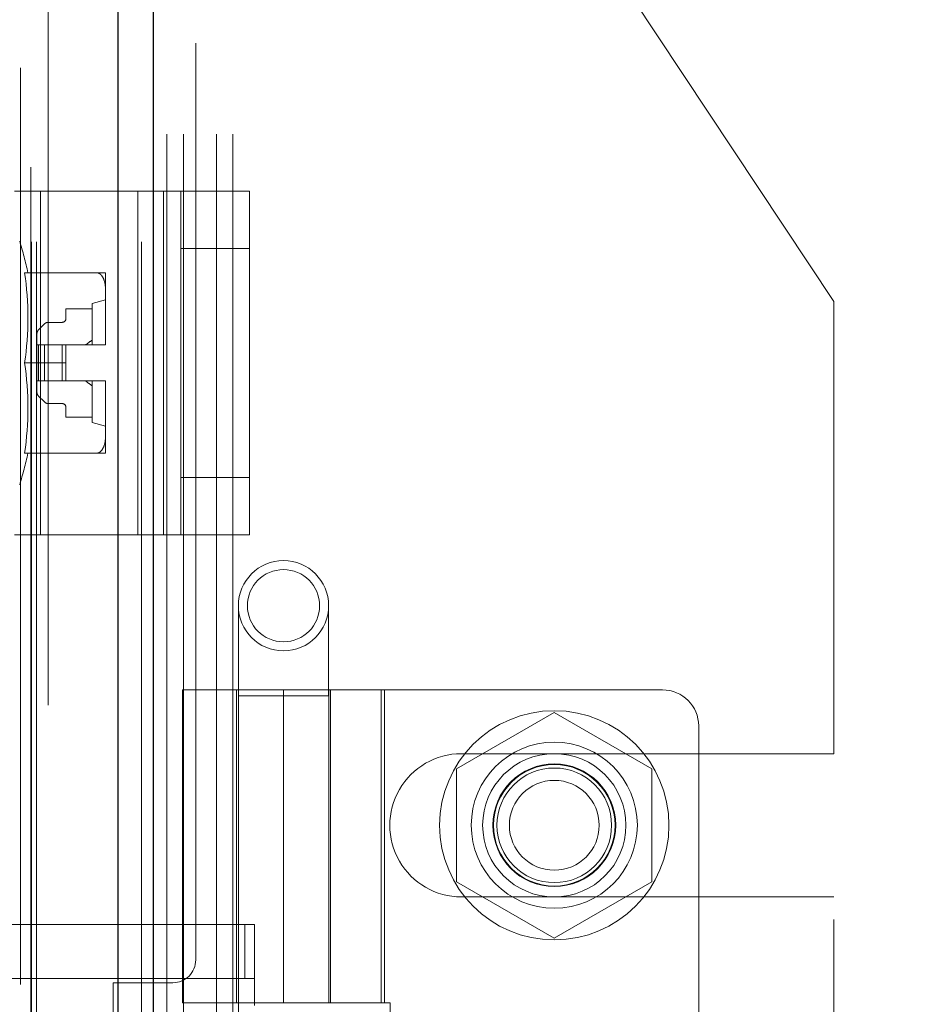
# Model space of a CAD drawing. Header units: inches. Extents: x 0.2 to 10.8, y 0.2 to 8.2.
# Tile 150 of 164: x 5.5291 to 5.6265, y 4.9021 to 5.0095. Entities that reach past the tile are written whole.
import ezdxf

# ---------------------------------------------------------------- set-up
doc = ezdxf.new("R2010")
doc.units = ezdxf.units.IN
doc.header["$MEASUREMENT"] = 0
doc.linetypes.add('HIDDEN', pattern=[0.07500000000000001, 0.05, -0.025])
doc.layers.add('DIMENSIONS', color=140, linetype='Continuous')
doc.styles.add('SLDTEXTSTYLE0', font='TXT', dxfattribs={"width": 0.7})
doc.dimstyles.new('SLDDIMSTYLE0', dxfattribs={"dimtxt": 0.0849609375, "dimasz": 0.13, "dimexe": 0, "dimexo": 0.0625, "dimgap": 0.021240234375, "dimtad": 0, "dimtih": 1, "dimtoh": 1, "dimlfac": 20, "dimrnd": 1e-09, "dimzin": 12, "dimdsep": 46, "dimtxsty": 'SLDTEXTSTYLE0', "dimsah": 1, "dimcen": 0.09, "dimadec": 0, "dimazin": 3, "dimtfac": 1, "dimtofl": 0, "dimtmove": 0, "dimatfit": 3, "dimfxl": 0, "dimfrac": 2, "dimtolj": 1, "dimtzin": 12, "dimarcsym": 0})
doc.dimstyles.new('SLDDIMSTYLE5', dxfattribs={"dimtxt": 0.0849609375, "dimasz": 0.13, "dimexe": 0, "dimexo": 0.0625, "dimgap": 0.021240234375, "dimtad": 0, "dimtih": 1, "dimtoh": 1, "dimdec": 4, "dimlfac": 20, "dimzin": 12, "dimdsep": 46, "dimtxsty": 'SLDTEXTSTYLE0', "dimsah": 1, "dimcen": 0.09, "dimadec": 0, "dimazin": 3, "dimtfac": 1, "dimtdec": 0, "dimtofl": 0, "dimtmove": 0, "dimatfit": 3, "dimfxl": 0, "dimfrac": 2, "dimtolj": 1, "dimtzin": 12, "dimarcsym": 0})

# ---------------------------------------------------------------- blocks, each defined once
blk = doc.blocks.new('_D_17')
at = {"layer": 'DIMENSIONS'}
blk.add_line((5.878189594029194, 5.426307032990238), (5.439038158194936, 5.426307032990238), dxfattribs=at)
for radius, start, end in [(0.5576267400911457, 154.8526864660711, 180), (0.5576267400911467, 205.0000000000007, 230.1473135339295)]:
    blk.add_arc((6.121664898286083, 5.426307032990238), radius, start, end, dxfattribs=at)
for points in [[(5.564038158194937, 5.426307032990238), (5.598762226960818, 5.553170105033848), (5.559024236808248, 5.55774089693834)], [(5.616283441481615, 5.190643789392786), (5.667285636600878, 5.069405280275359), (5.701368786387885, 5.090341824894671)]]:
    blk.add_solid(points, dxfattribs=at)
at = {"layer": 'DIMENSIONS', "insert": (5.475520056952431, 5.349957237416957), "char_height": 0.08333333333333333, "attachment_point": 1, "style": 'SLDTEXTSTYLE0'}
blk.add_mtext('25°', dxfattribs=at)
blk = doc.blocks.new('_D_18')
at = {"layer": 'DIMENSIONS'}
for p, q in [((5.495136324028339, 5.028145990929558), (5.109062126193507, 5.02814599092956)), ((5.234062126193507, 5.02814599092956), (5.234062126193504, 4.099762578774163)), ((5.072488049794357, 3.945711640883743), (5.043957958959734, 3.945711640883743)), ((5.043957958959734, 3.945711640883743), (5.043957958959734, 3.810680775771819)), ((5.395636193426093, 3.945711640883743), (5.424166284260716, 3.945711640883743)), ((5.424166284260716, 3.945711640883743), (5.424166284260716, 3.810680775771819)), ((5.043957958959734, 3.810680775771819), (5.072488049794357, 3.810680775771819)), ((5.424166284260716, 3.810680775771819), (5.395636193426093, 3.810680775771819)), ((5.234062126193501, 3.20394599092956), (5.234062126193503, 3.791660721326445)), ((5.495136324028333, 3.203945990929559), (5.1090621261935, 3.203945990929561))]:
    blk.add_line(p, q, dxfattribs=at)
for points in [[(5.234062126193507, 5.02814599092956), (5.214062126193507, 4.89814599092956), (5.254062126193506, 4.89814599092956)], [(5.234062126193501, 3.20394599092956), (5.254062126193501, 3.33394599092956), (5.214062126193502, 3.33394599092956)]]:
    blk.add_solid(points, dxfattribs=at)
at = {"layer": 'DIMENSIONS', "char_height": 0.08333333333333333, "attachment_point": 1, "style": 'SLDTEXTSTYLE0'}
for s, insert in [('36.48', (5.072488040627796, 4.072154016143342)), ('926.7', (5.072488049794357, 3.918103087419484))]:
    blk.add_mtext(s, dxfattribs=dict(at, insert=insert))

msp = doc.modelspace()

# ---------------------------------------------------------------- linework, layer by layer
at = {"color": 7, "linetype": 'Continuous', "lineweight": 25}
for p, q in [((5.54363190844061, 5.152793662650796), (5.54363190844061, 3.085295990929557)), ((5.539813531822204, 3.085295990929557), (5.539813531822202, 5.152085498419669))]:
    msp.add_line(p, q, dxfattribs=at)
at = {"color": 7, "linetype": 'HIDDEN', "lineweight": 18}
for p, q in [((5.54363190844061, 5.152793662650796), (5.54363190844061, 3.085295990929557)), ((5.54363190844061, 3.085295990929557), (5.54363190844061, 5.1527936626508)), ((5.54363190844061, 3.085295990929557), (5.54363190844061, 5.1527936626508)), ((5.539813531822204, 3.085295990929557), (5.539813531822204, 5.152085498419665)), ((5.542359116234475, 3.085295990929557), (5.542359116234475, 5.15208549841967)), ((5.542359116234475, 3.085295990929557), (5.542359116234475, 5.152085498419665)), ((5.530386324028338, 3.085295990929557), (5.530386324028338, 5.146545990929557)), ((5.530913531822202, 3.085295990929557), (5.530913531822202, 5.146701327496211)), ((5.530913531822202, 3.085295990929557), (5.530913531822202, 5.146701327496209)), ((5.529179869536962, 3.104274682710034), (5.529179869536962, 5.127802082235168)), ((5.532186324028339, 3.134745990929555), (5.532186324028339, 5.097295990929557)), ((5.532186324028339, 3.134745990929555), (5.532186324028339, 5.097295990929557)), ((5.532186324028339, 3.134745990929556), (5.532186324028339, 5.097295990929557)), ((5.532186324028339, 3.134745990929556), (5.532186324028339, 5.097295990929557)), ((5.548286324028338, 4.906970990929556), (5.548286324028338, 5.097295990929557)), ((5.545136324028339, 4.697045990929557), (5.545136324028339, 5.028145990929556)), ((5.545136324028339, 4.697045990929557), (5.545136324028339, 5.028145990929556)), ((5.546936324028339, 4.697045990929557), (5.546936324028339, 5.028145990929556)), ((5.550536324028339, 4.697045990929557), (5.550536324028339, 5.028145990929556)), ((5.552336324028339, 4.697045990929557), (5.552336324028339, 5.028145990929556)), ((5.552336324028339, 4.697045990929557), (5.552336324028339, 5.028145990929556)), ((5.617886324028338, 4.978802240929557), (5.585111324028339, 5.028145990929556)), ((5.528538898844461, 4.990835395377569), (5.541974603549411, 4.990835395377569)), ((5.531350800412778, 4.953335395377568), (5.531350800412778, 4.990835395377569)), ((5.541974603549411, 4.953335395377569), (5.541974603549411, 4.990835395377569)), ((5.541974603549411, 4.990835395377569), (5.546662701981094, 4.990835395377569)), ((5.544786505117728, 4.953335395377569), (5.544786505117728, 4.990835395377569)), ((5.546662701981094, 4.990835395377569), (5.554162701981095, 4.990835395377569)), ((5.546662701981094, 4.984585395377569), (5.546662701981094, 4.990835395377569)), ((5.554162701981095, 4.990835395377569), (5.554162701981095, 4.984585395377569)), ((5.546662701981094, 4.959585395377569), (5.546662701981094, 4.984585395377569)), ((5.546662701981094, 4.984585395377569), (5.554162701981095, 4.984585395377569)), ((5.554162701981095, 4.959585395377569), (5.554162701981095, 4.984585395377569)), ((5.529625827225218, 4.98192693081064), (5.537507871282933, 4.98192693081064)), ((5.538454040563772, 4.979865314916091), (5.538454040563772, 4.98192693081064)), ((5.538454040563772, 4.97414602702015), (5.538454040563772, 4.979865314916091)), ((5.538454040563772, 4.978974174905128), (5.536977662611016, 4.978580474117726)), ((5.536977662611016, 4.974052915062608), (5.536977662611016, 4.978580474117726)), ((5.617886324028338, 4.929458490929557), (5.617886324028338, 4.978802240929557)), ((5.534123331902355, 4.977989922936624), (5.534123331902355, 4.97690724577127)), ((5.536977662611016, 4.977989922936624), (5.534123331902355, 4.977989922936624)), ((5.531785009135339, 4.97634057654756), (5.531146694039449, 4.975702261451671)), ((5.533729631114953, 4.976513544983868), (5.532202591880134, 4.976513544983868)), ((5.530973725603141, 4.975284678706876), (5.530973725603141, 4.974052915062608)), ((5.530973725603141, 4.974052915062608), (5.530973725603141, 4.970115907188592)), ((5.531146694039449, 4.974052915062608), (5.530973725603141, 4.974052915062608)), ((5.531785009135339, 4.974052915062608), (5.531146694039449, 4.974052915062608)), ((5.531146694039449, 4.974052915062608), (5.531146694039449, 4.970115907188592)), ((5.531146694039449, 4.974052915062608), (5.531146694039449, 4.970115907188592)), ((5.532202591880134, 4.974052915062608), (5.531785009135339, 4.974052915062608)), ((5.531785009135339, 4.974052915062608), (5.531785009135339, 4.970115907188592)), ((5.531785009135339, 4.974052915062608), (5.531785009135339, 4.970115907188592)), ((5.533729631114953, 4.974052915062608), (5.532202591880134, 4.974052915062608)), ((5.532202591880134, 4.974052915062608), (5.532202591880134, 4.970115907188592)), ((5.532202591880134, 4.974052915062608), (5.532202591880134, 4.970115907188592)), ((5.533729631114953, 4.974052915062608), (5.533729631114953, 4.970115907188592)), ((5.534123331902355, 4.974052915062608), (5.533729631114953, 4.974052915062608)), ((5.533729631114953, 4.974052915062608), (5.533729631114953, 4.970115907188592)), ((5.534123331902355, 4.974052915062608), (5.538453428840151, 4.974052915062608)), ((5.534123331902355, 4.972084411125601), (5.534123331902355, 4.974052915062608)), ((5.538453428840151, 4.974052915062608), (5.538454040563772, 4.974052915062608)), ((5.538454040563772, 4.974052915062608), (5.538454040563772, 4.97414602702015)), ((5.529625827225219, 4.972084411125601), (5.534123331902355, 4.972084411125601)), ((5.534123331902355, 4.972084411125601), (5.534123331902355, 4.970115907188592)), ((5.531146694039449, 4.970115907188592), (5.530973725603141, 4.970115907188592)), ((5.530973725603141, 4.970115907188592), (5.530973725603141, 4.968884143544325)), ((5.531785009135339, 4.970115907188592), (5.531146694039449, 4.970115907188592)), ((5.532202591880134, 4.970115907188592), (5.531785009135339, 4.970115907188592)), ((5.533729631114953, 4.970115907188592), (5.532202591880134, 4.970115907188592)), ((5.534123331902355, 4.970115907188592), (5.533729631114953, 4.970115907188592)), ((5.534123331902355, 4.970115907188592), (5.538453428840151, 4.970115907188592)), ((5.536977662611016, 4.965588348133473), (5.536977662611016, 4.970115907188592)), ((5.538453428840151, 4.970115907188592), (5.538454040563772, 4.970115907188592)), ((5.538454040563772, 4.970022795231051), (5.538454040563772, 4.970115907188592)), ((5.538454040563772, 4.970115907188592), (5.538454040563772, 4.970022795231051)), ((5.538454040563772, 4.964303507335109), (5.538454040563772, 4.970022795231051)), ((5.531146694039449, 4.968466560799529), (5.531785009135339, 4.96782824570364)), ((5.532202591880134, 4.967655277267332), (5.533729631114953, 4.967655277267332)), ((5.534123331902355, 4.96726157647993), (5.534123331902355, 4.966178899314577)), ((5.534123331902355, 4.966178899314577), (5.536977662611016, 4.966178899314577)), ((5.536977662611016, 4.965588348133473), (5.538454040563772, 4.965194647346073)), ((5.538454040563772, 4.962241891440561), (5.538454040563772, 4.964303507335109)), ((5.529625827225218, 4.962241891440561), (5.537507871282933, 4.962241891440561)), ((5.546662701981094, 4.959585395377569), (5.554162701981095, 4.959585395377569)), ((5.546662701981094, 4.953335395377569), (5.546662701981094, 4.959585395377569)), ((5.554162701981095, 4.959585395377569), (5.554162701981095, 4.953335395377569)), ((5.528538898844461, 4.953335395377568), (5.541974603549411, 4.953335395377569)), ((5.541974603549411, 4.953335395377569), (5.546662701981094, 4.953335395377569)), ((5.546662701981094, 4.953335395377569), (5.554162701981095, 4.953335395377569)), ((5.552937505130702, 4.945601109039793), (5.552937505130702, 4.935758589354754)), ((5.562780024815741, 4.935758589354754), (5.562780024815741, 4.945601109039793)), ((5.546835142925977, 4.936420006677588), (5.568882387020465, 4.936420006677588)), ((5.546835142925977, 4.936420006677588), (5.546835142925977, 4.902266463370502)), ((5.552740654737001, 4.936420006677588), (5.552740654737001, 4.902266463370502)), ((5.562780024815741, 4.935758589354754), (5.552937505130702, 4.935758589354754)), ((5.552937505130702, 4.935758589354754), (5.552937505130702, 4.788120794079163)), ((5.55785876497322, 4.936420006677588), (5.55785876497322, 4.902266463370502)), ((5.55785876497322, 4.902266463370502), (5.55785876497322, 4.936420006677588)), ((5.562780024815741, 4.788120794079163), (5.562780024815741, 4.935758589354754)), ((5.562802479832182, 4.936420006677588), (5.562802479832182, 4.902266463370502)), ((5.562976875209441, 4.902266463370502), (5.562976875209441, 4.936420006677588)), ((5.568506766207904, 4.902266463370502), (5.568506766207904, 4.936420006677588)), ((5.599197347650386, 4.936420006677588), (5.568882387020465, 4.936420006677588)), ((5.568882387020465, 4.902266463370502), (5.568882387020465, 4.936420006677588)), ((5.587386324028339, 4.933943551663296), (5.576736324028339, 4.927794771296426)), ((5.598036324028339, 4.927794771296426), (5.587386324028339, 4.933943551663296)), ((5.603134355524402, 4.932482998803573), (5.603134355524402, 4.792719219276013)), ((5.577261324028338, 4.929458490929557), (5.617886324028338, 4.929458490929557)), ((5.576736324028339, 4.927794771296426), (5.576736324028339, 4.915497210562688)), ((5.598036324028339, 4.915497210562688), (5.598036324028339, 4.927794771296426)), ((5.576736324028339, 4.915497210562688), (5.587386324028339, 4.909348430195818)), ((5.587386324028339, 4.909348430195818), (5.598036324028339, 4.915497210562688)), ((5.577261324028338, 4.913833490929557), (5.617886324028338, 4.913833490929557)), ((5.617886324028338, 4.811358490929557), (5.617886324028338, 4.913833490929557)), ((5.553633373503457, 4.910829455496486), (5.499421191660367, 4.910829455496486)), ((5.553633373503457, 4.904923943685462), (5.553633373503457, 4.910829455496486)), ((5.553633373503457, 4.910829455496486), (5.554709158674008, 4.910829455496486)), ((5.554709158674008, 4.904923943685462), (5.554709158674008, 4.910829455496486)), ((5.553633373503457, 4.904923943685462), (5.499421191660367, 4.904923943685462)), ((5.539286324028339, 4.904470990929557), (5.545786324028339, 4.904470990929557)), ((5.539286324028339, 4.820720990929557), (5.539286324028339, 4.904470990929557)), ((5.554709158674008, 4.904923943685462), (5.553633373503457, 4.904923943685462)), ((5.554709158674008, 4.904923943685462), (5.554709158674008, 4.90197118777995)), ((5.568882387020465, 4.902266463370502), (5.546835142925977, 4.902266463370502)), ((5.568882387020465, 4.902266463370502), (5.569491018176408, 4.902266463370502)), ((5.569491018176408, 4.902266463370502), (5.569491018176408, 4.822935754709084))]:
    msp.add_line(p, q, dxfattribs=at)
at = {"color": 7, "linetype": 'HIDDEN', "lineweight": 18, "flags": 128}
for points in [[(5.53031974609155, 3.093442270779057), (5.530319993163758, 4.10794627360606), (5.530319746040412, 5.138640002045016)], [(5.530319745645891, 3.093440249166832), (5.530319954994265, 4.095360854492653), (5.53031974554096, 5.138639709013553)], [(5.529179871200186, 3.104267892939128), (5.529179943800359, 4.137277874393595), (5.529179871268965, 5.127815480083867)]]:
    msp.add_lwpolyline(points, dxfattribs=at)
at = {"color": 7, "linetype": 'HIDDEN', "lineweight": 18}
for centre, radius in [((5.55785876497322, 4.945601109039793), 0.004921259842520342), ((5.55785876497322, 4.945601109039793), 0.003937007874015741), ((5.587386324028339, 4.921645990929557), 0.01250000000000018), ((5.587386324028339, 4.921656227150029), 0.009055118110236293), ((5.587386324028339, 4.921645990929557), 0.0078125), ((5.587386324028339, 4.921656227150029), 0.006692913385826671), ((5.587386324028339, 4.921645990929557), 0.006624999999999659), ((5.587386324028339, 4.921645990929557), 0.006249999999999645), ((5.587386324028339, 4.921645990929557), 0.004897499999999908)]:
    msp.add_circle(centre, radius, dxfattribs=at)
for centre, radius, start, end in [((5.484942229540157, 4.9720844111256), 0.04610629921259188, 12.32604560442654, 16.74966025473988), ((5.496150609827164, 4.977005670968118), 0.03383502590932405, 351.6367379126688, 8.36326208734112), ((5.532202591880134, 4.975922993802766), 0.0005905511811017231, 90, 135.0000000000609), ((5.533729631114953, 4.97690724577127), 0.0003937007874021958, 270.0000000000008, 0), ((5.531564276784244, 4.975284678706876), 0.0005905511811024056, 135, 180), ((5.531480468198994, 4.974145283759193), 0.006973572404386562, 359.2410645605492, 0.006106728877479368), ((5.531480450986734, 4.974145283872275), 0.006973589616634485, 359.2410655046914, 0.006105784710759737), ((5.496150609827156, 4.967163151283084), 0.03383502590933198, 351.6367379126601, 8.363262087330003), ((5.531480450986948, 4.970023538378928), 0.006973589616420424, 359.9938942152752, 0.7589344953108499), ((5.531480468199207, 4.970023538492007), 0.006973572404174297, 359.9938932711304, 0.7589354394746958), ((5.531564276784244, 4.968884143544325), 0.0005905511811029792, 180, 225.0000000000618), ((5.532202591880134, 4.968245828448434), 0.0005905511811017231, 224.9999999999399, 270.0000000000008), ((5.533729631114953, 4.96726157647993), 0.0003937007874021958, 0, 90), ((5.484942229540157, 4.9720844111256), 0.04610629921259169, 343.250339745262, 347.6739543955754), ((5.599197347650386, 4.932482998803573), 0.003937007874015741, 0, 90), ((5.577261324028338, 4.921645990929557), 0.0078125, 90, 270.0000000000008), ((5.545786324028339, 4.906970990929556), 0.002499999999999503, 270.0000000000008, 0)]:
    msp.add_arc(centre, radius, start, end, dxfattribs=at)
for points, knots in [([(5.538454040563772, 4.979865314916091), (5.538454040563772, 4.980262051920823), (5.538426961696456, 4.980659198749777), (5.538254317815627, 4.981236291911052), (5.538174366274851, 4.981425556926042), (5.537988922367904, 4.981673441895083), (5.537914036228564, 4.981751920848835), (5.53773246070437, 4.981875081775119), (5.53762443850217, 4.981919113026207), (5.537507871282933, 4.981926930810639)], [0, 0, 0, 0, 0.4999999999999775, 0.4999999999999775, 0.7499999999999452, 0.7499999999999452, 0.8749999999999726, 0.8749999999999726, 1, 1, 1, 1]), ([(5.537507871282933, 4.98192693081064), (5.537624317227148, 4.98192693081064), (5.537732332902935, 4.98192693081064), (5.53791363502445, 4.98192693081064), (5.537988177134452, 4.98192693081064), (5.538175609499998, 4.981926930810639), (5.538254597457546, 4.981926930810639), (5.538426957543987, 4.98192693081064), (5.538454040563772, 4.98192693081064), (5.538454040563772, 4.98192693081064)], [0, 0, 0, 0, 0.1250000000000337, 0.1250000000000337, 0.2500000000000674, 0.2500000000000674, 0.500000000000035, 0.500000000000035, 1, 1, 1, 1]), ([(5.537507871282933, 4.962241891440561), (5.537624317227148, 4.962249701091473), (5.537732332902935, 4.962293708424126), (5.53791363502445, 4.962416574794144), (5.537988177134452, 4.962494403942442), (5.538175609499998, 4.962744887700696), (5.538254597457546, 4.9629332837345), (5.538426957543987, 4.963509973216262), (5.538454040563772, 4.963906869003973), (5.538454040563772, 4.964303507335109)], [0, 0, 0, 0, 0.1250000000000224, 0.1250000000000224, 0.2500000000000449, 0.2500000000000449, 0.5000000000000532, 0.5000000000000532, 1, 1, 1, 1]), ([(5.538454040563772, 4.962241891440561), (5.538454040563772, 4.96224189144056), (5.538426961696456, 4.96224189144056), (5.538254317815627, 4.962241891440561), (5.53817436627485, 4.962241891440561), (5.537988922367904, 4.962241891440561), (5.537914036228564, 4.962241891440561), (5.53773246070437, 4.962241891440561), (5.53762443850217, 4.962241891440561), (5.537507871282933, 4.962241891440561)], [0, 0, 0, 0, 0.4999999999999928, 0.4999999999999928, 0.7500000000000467, 0.7500000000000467, 0.8750000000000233, 0.8750000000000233, 1, 1, 1, 1])]:
    msp.add_open_spline(points, degree=3, knots=knots, dxfattribs=at)
for points in [[(5.536977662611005, 4.97456567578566), (5.536742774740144, 4.974397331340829), (5.536509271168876, 4.974226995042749), (5.536278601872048, 4.974052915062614)], [(5.536278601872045, 4.970115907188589), (5.536509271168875, 4.969941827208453), (5.536742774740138, 4.969771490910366), (5.536977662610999, 4.969603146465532)]]:
    msp.add_open_spline(points, degree=3, dxfattribs=at)

# ---------------------------------------------------------------- dimensions: what is measured, and where the dimension line sits
at = {"layer": 'DIMENSIONS'}
dim = msp.add_angular_dim_2l(base=(5.577411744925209, 5.547699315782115), line1=((5.928189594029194, 5.426307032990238), (6.121664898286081, 5.426307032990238)), line2=((5.539573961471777, 5.154873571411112), (6.121664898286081, 5.426307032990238)), dimstyle='SLDDIMSTYLE5', dxfattribs=at)
dim.commit()
dim.dimension.update_dxf_attribs({"geometry": '_D_17', "text_midpoint": (5.576291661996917, 5.310050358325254), "dimtype": 162})
dim = msp.add_linear_dim(base=(5.234062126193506, 5.028145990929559), p1=(5.545136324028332, 3.203945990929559), p2=(5.545136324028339, 5.028145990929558), angle=90.0000000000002, dimstyle='SLDDIMSTYLE0', dxfattribs=at)
dim.commit()
dim.dimension.update_dxf_attribs({"geometry": '_D_18', "text_midpoint": (5.234062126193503, 3.945711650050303), "dimtype": 160})

doc.saveas('drawing.dxf')
